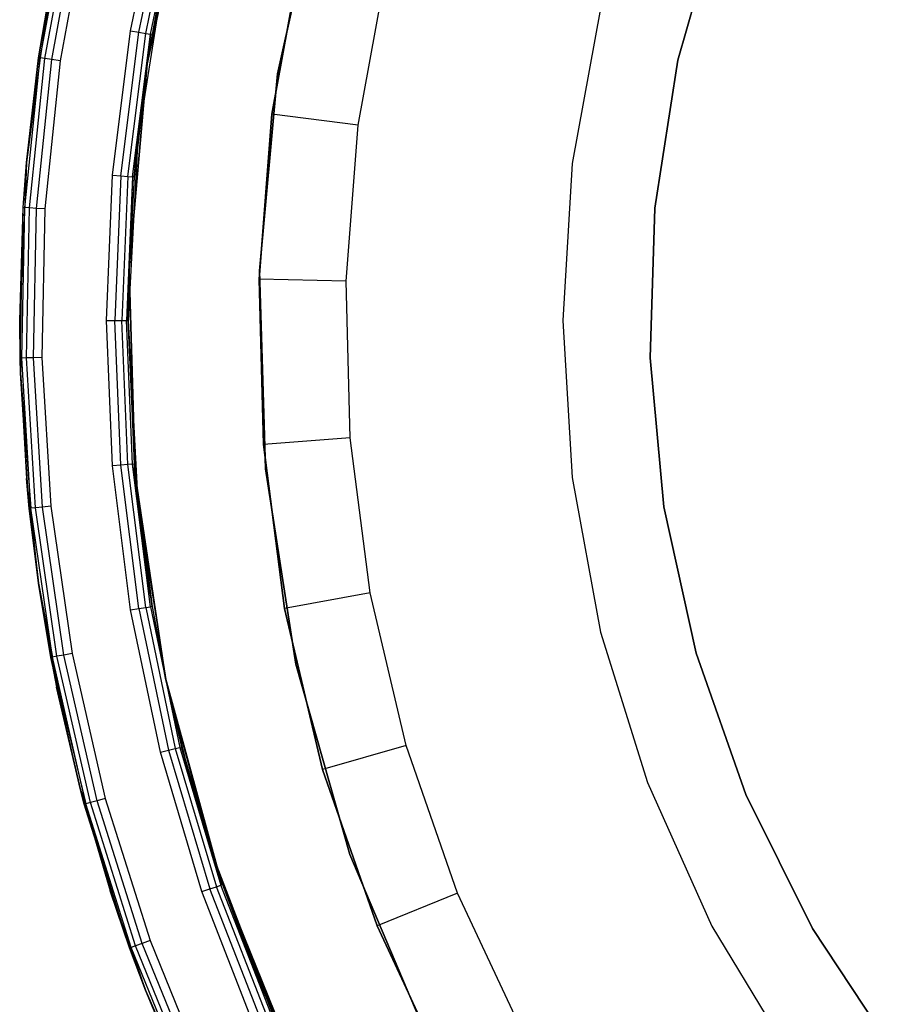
# Model space of a CAD drawing. Extents: x 8.05 to 16.55, y -4.25 to 4.25.
# Tile 5 of 15: x 8.05 to 10.07, y -1.57 to 0.69. Entities that reach past the tile are written whole.
import ezdxf

# ---------------------------------------------------------------- set-up
doc = ezdxf.new("R2010")
doc.units = 0
doc.header["$LTSCALE"] = 2.54
doc.layers.get('0').update_dxf_attribs({"color": 13, "linetype": 'CONTINUOUS'})

# ---------------------------------------------------------------- blocks, each defined once
blk = doc.blocks.new('Z_O_ENIE_HVAR_246E463456_S')
at = {"color": 0}
for p, q in [((-3.9562, 0.5906, -6), (-3.8585, 1.0543, -6)), ((-3.8585, 1.0543, -6.1), (-3.9562, 0.5906, -6.1)), ((-3.9562, 0.5906, -6.7657), (-3.8585, 1.0543, -6.1)), ((-3.9562, 0.5906, -6.7657), (-3.8585, 1.0543, -6.1)), ((-3.9562, 0.5906, -6), (-3.8585, 1.0543, -6)), ((-3.8585, 1.0543, -6.1), (-3.9562, 0.5906, -6.1)), ((-3.6562, 0.5675, -6), (-3.5588, 1.0126, -6)), ((-3.5588, 1.0126, -6.1), (-3.6562, 0.5675, -6.1)), ((-3.5588, 1.0126, -6.1), (-3.6562, 0.5675, -6.1)), ((-3.6562, 0.5675, -6), (-3.5588, 1.0126, -6)), ((-3.9948, 0.6666, -2.4), (-3.9261, 0.9942, -2.4)), ((-3.9948, 0.6666, -2.4), (-3.9261, 0.9942, -2.4)), ((-3.9759, 0.6635, -2.4038), (-3.9075, 0.9895, -2.4038)), ((-3.9759, 0.6635, -2.4038), (-3.9075, 0.9895, -2.4038)), ((-3.9599, 0.6608, -2.4146), (-3.8918, 0.9855, -2.4146)), ((-3.9599, 0.6608, -2.4146), (-3.8918, 0.9855, -2.4146)), ((-3.9492, 0.659, -2.4309), (-3.8813, 0.9829, -2.4309)), ((-3.9492, 0.659, -2.4309), (-3.8813, 0.9829, -2.4309)), ((-3.8776, 0.9819, -2.45), (-3.9454, 0.6584, -2.45)), ((-3.8776, 0.9819, -2.45), (-3.9454, 0.6584, -2.45)), ((-4.203, 0.6043, -2.4309), (-4.1397, 0.9449, -2.4309)), ((-4.203, 0.6043, -2.4309), (-4.1397, 0.9449, -2.4309)), ((-4.1922, 0.6028, -2.4146), (-4.1292, 0.9425, -2.4146)), ((-4.1922, 0.6028, -2.4146), (-4.1292, 0.9425, -2.4146)), ((-4.1762, 0.6004, -2.4038), (-4.1134, 0.9388, -2.4038)), ((-4.1762, 0.6004, -2.4038), (-4.1134, 0.9388, -2.4038)), ((-4.0947, 0.9346, -2.4), (-4.1572, 0.5977, -2.4)), ((-4.0947, 0.9346, -2.4), (-4.1572, 0.5977, -2.4)), ((-2.7352, 0.599), (-2.6408, 0.9306)), ((-2.6408, 0.9306, -2.7), (-2.7352, 0.599, -2.7)), ((-2.7352, 0.599), (-2.6408, 0.9306)), ((-2.6408, 0.9306, -2.7), (-2.7352, 0.599, -2.7)), ((-4.2067, 0.6048, -2.45), (-4.1654, 0.844, -2.45)), ((-4.1654, 0.844, -6.6476), (-4.2067, 0.6048, -6.6242)), ((-4.1654, 0.844, -6.6476), (-4.2067, 0.6048, -6.6242)), ((-4.2067, 0.6048, -2.45), (-4.1654, 0.844, -2.45)), ((-4.1654, 0.844, -2.45), (-4.203, 0.6043, -2.4309)), ((-4.1654, 0.844, -2.45), (-4.203, 0.6043, -2.4309)), ((-3.6011, 0.8498, -5.7991), (-3.6694, 0.4751, -5.7991)), ((-3.6694, 0.4751, -4.1991), (-3.6011, 0.8498, -4.1991)), ((-3.6694, 0.4751, -4.1991), (-3.6011, 0.8498, -4.1991)), ((-3.6011, 0.8498, -5.7991), (-3.6694, 0.4751, -5.7991)), ((-3.9126, 0.8316, -2.4), (-3.9781, 0.4181, -2.4)), ((-3.9126, 0.8316, -2.7), (-3.9781, 0.4181, -2.7)), ((-3.9126, 0.8316, -2.4), (-3.9781, 0.4181, -2.4)), ((-3.9126, 0.8316, -2.7), (-3.9781, 0.4181, -2.7)), ((-3.9562, 0.5906, -6.7657), (-3.9142, 0.8239, -6.7894)), ((-3.9562, 0.5906, -6.7657), (-3.9142, 0.8239, -6.7894)), ((-3.471, 0.4494, -5.9991), (-3.4064, 0.8039, -5.9991)), ((-3.471, 0.4494, -5.9991), (-3.4064, 0.8039, -5.9991)), ((-2.9128, 0.7179), (-2.9781, 0.3616)), ((-2.9128, 0.7179, -2.4), (-2.9781, 0.3616, -2.4)), ((-2.9128, 0.7179), (-2.9781, 0.3616)), ((-2.9128, 0.7179, -2.4), (-2.9781, 0.3616, -2.4)), ((-4.0362, 0.3344, -2.4), (-3.9948, 0.6666, -2.4)), ((-4.0362, 0.3344, -2.4), (-3.9948, 0.6666, -2.4)), ((-4.0171, 0.3329, -2.4038), (-3.9759, 0.6635, -2.4038)), ((-4.0171, 0.3329, -2.4038), (-3.9759, 0.6635, -2.4038)), ((-4.0009, 0.3315, -2.4146), (-3.9599, 0.6608, -2.4146)), ((-4.0009, 0.3315, -2.4146), (-3.9599, 0.6608, -2.4146)), ((-3.9948, 0.6666, -2.4), (-3.9759, 0.6635, -2.4038)), ((-3.9948, 0.6666, -2.4), (-3.9759, 0.6635, -2.4038)), ((-3.9901, 0.3306, -2.4309), (-3.9492, 0.659, -2.4309)), ((-3.9901, 0.3306, -2.4309), (-3.9492, 0.659, -2.4309)), ((-3.9759, 0.6635, -2.4038), (-3.9599, 0.6608, -2.4146)), ((-3.9759, 0.6635, -2.4038), (-3.9599, 0.6608, -2.4146)), ((-3.9599, 0.6608, -2.4146), (-3.9492, 0.659, -2.4309)), ((-3.9599, 0.6608, -2.4146), (-3.9492, 0.659, -2.4309)), ((-3.9492, 0.659, -2.4309), (-3.9562, 0.5906, -2.45)), ((-3.9492, 0.659, -2.4309), (-3.9562, 0.5906, -2.45)), ((-3.9454, 0.6584, -2.45), (-3.9562, 0.5906, -6)), ((-3.9454, 0.6584, -2.45), (-3.9562, 0.5906, -2.45)), ((-3.9454, 0.6584, -2.45), (-3.9562, 0.5906, -6)), ((-3.9454, 0.6584, -2.45), (-3.9562, 0.5906, -2.45)), ((-3.9454, 0.6584, -2.45), (-3.9492, 0.659, -2.4309)), ((-3.9454, 0.6584, -2.45), (-3.9492, 0.659, -2.4309)), ((-4.2382, 0.2597, -2.4309), (-4.203, 0.6043, -2.4309)), ((-4.2382, 0.2597, -2.4309), (-4.203, 0.6043, -2.4309)), ((-4.2344, 0.3637, -2.45), (-4.2067, 0.6048, -2.45)), ((-4.2067, 0.6048, -6.6242), (-4.2344, 0.3637, -6.6086)), ((-4.2067, 0.6048, -6.6242), (-4.2344, 0.3637, -6.6086)), ((-4.2344, 0.3637, -2.45), (-4.2067, 0.6048, -2.45)), ((-4.203, 0.6043, -2.4309), (-4.2344, 0.3637, -2.45)), ((-4.203, 0.6043, -2.4309), (-4.2344, 0.3637, -2.45)), ((-4.2274, 0.259, -2.4146), (-4.1922, 0.6028, -2.4146)), ((-4.2274, 0.259, -2.4146), (-4.1922, 0.6028, -2.4146)), ((-4.2112, 0.258, -2.4038), (-4.1762, 0.6004, -2.4038)), ((-4.2112, 0.258, -2.4038), (-4.1762, 0.6004, -2.4038)), ((-4.2067, 0.6048, -2.45), (-4.2067, 0.6048, -6.6242)), ((-4.2067, 0.6048, -2.45), (-4.2067, 0.6048, -6.6242)), ((-4.2067, 0.6048, -2.45), (-4.203, 0.6043, -2.4309)), ((-4.2067, 0.6048, -2.45), (-4.203, 0.6043, -2.4309)), ((-4.1922, 0.6028, -2.4146), (-4.203, 0.6043, -2.4309)), ((-4.1922, 0.6028, -2.4146), (-4.203, 0.6043, -2.4309)), ((-4.1762, 0.6004, -2.4038), (-4.1922, 0.6028, -2.4146)), ((-4.1762, 0.6004, -2.4038), (-4.1922, 0.6028, -2.4146)), ((-4.1572, 0.5977, -2.4), (-4.1921, 0.2569, -2.4)), ((-4.1572, 0.5977, -2.4), (-4.1921, 0.2569, -2.4)), ((-4.1572, 0.5977, -2.4), (-4.1762, 0.6004, -2.4038)), ((-4.1572, 0.5977, -2.4), (-4.1762, 0.6004, -2.4038)), ((-3.9982, 0.1185, -6), (-3.9562, 0.5906, -6)), ((-3.9982, 0.1185, -6.7419), (-3.9562, 0.5906, -6.1)), ((-3.9562, 0.5906, -6.1), (-3.9982, 0.1185, -6.1)), ((-3.9982, 0.1185, -6.7419), (-3.9562, 0.5906, -6.1)), ((-3.9982, 0.1185, -6), (-3.9562, 0.5906, -6)), ((-3.9562, 0.5906, -6.1), (-3.9982, 0.1185, -6.1)), ((-3.9901, 0.3306, -2.4309), (-3.9562, 0.5906, -2.45)), ((-3.9901, 0.3306, -2.4309), (-3.9562, 0.5906, -2.45)), ((-3.9562, 0.5906, -2.45), (-3.9863, 0.3303, -2.45)), ((-3.9863, 0.3303, -2.45), (-3.9562, 0.5906, -6)), ((-3.9863, 0.3303, -2.45), (-3.9562, 0.5906, -6)), ((-3.9562, 0.5906, -2.45), (-3.9863, 0.3303, -2.45)), ((-3.9842, 0.3552, -6.7499), (-3.9562, 0.5906, -6.1)), ((-3.9842, 0.3552, -6.7499), (-3.9562, 0.5906, -6.1)), ((-3.9842, 0.3552, -6.7499), (-3.9562, 0.5906, -6.7657)), ((-3.9842, 0.3552, -6.7499), (-3.9562, 0.5906, -6.7657)), ((-3.9562, 0.5906, -2.45), (-3.9562, 0.5906, -6)), ((-3.9562, 0.5906, -2.45), (-3.9562, 0.5906, -6)), ((-3.9562, 0.5906, -6.1), (-3.9562, 0.5906, -6.7657)), ((-3.9562, 0.5906, -6.1), (-3.9562, 0.5906, -6.7657)), ((-2.7881, 0.2584), (-2.7352, 0.599)), ((-2.7352, 0.599, -2.7), (-2.7881, 0.2584, -2.7)), ((-2.7881, 0.2584), (-2.7352, 0.599)), ((-2.7352, 0.599, -2.7), (-2.7881, 0.2584, -2.7)), ((-2.7352, 0.599), (-2.7352, 0.599, -2.7)), ((-2.7352, 0.599), (-2.7352, 0.599, -2.7)), ((-3.6982, 0.1139, -6), (-3.6562, 0.5675, -6)), ((-3.6562, 0.5675, -6.1), (-3.6982, 0.1139, -6.1)), ((-3.6562, 0.5675, -6.1), (-3.6982, 0.1139, -6.1)), ((-3.6982, 0.1139, -6), (-3.6562, 0.5675, -6)), ((-3.6562, 0.5675, -6.1), (-3.6562, 0.5675, -6)), ((-3.6562, 0.5675, -6.1), (-3.6562, 0.5675, -6)), ((-3.6694, 0.4751, -5.7991), (-3.6988, 0.0953, -5.7991)), ((-3.6988, 0.0953, -4.1991), (-3.6694, 0.4751, -4.1991)), ((-3.6988, 0.0953, -4.1991), (-3.6694, 0.4751, -4.1991)), ((-3.6694, 0.4751, -5.7991), (-3.6988, 0.0953, -5.7991)), ((-3.6694, 0.4751, -5.7991), (-3.6694, 0.4751, -4.1991)), ((-3.6694, 0.4751, -5.7991), (-3.6694, 0.4751, -4.1991)), ((-3.471, 0.4494, -5.9991), (-3.6694, 0.4751, -5.7991)), ((-3.471, 0.4494, -5.9991), (-3.6694, 0.4751, -5.7991)), ((-3.4988, 0.0901, -5.9991), (-3.471, 0.4494, -5.9991)), ((-3.4988, 0.0901, -5.9991), (-3.471, 0.4494, -5.9991)), ((-3.9781, 0.4181, -2.4), (-4, 0, -2.4)), ((-3.9781, 0.4181, -2.7), (-4, 0, -2.7)), ((-3.9781, 0.4181, -2.4), (-4, 0, -2.4)), ((-3.9781, 0.4181, -2.7), (-4, 0, -2.7)), ((-3.9781, 0.4181, -2.7), (-3.9781, 0.4181, -2.4)), ((-3.9781, 0.4181, -2.7), (-3.9781, 0.4181, -2.4)), ((-4.2344, 0.3637, -6.6086), (-4.25, 0, -6.5998)), ((-4.2344, 0.3637, -6.6086), (-4.25, 0, -6.5998)), ((-4.242, 0.2599, -2.45), (-4.2344, 0.3637, -6.6086)), ((-4.242, 0.2599, -2.45), (-4.2344, 0.3637, -2.45)), ((-4.242, 0.2599, -2.45), (-4.2344, 0.3637, -6.6086)), ((-4.242, 0.2599, -2.45), (-4.2344, 0.3637, -2.45)), ((-4.2344, 0.3637, -2.45), (-4.2382, 0.2597, -2.4309)), ((-4.2344, 0.3637, -2.45), (-4.2382, 0.2597, -2.4309)), ((-4.2344, 0.3637, -2.45), (-4.2344, 0.3637, -6.6086)), ((-4.2344, 0.3637, -2.45), (-4.2344, 0.3637, -6.6086)), ((-3.9982, 0.1185, -6.7419), (-3.9842, 0.3552, -6.7499)), ((-3.9982, 0.1185, -6.7419), (-3.9842, 0.3552, -6.7499)), ((-2.9781, 0.3616), (-3, 0)), ((-2.9781, 0.3616, -2.4), (-3, 0, -2.4)), ((-2.9781, 0.3616), (-3, 0)), ((-2.9781, 0.3616, -2.4), (-3, 0, -2.4)), ((-2.9781, 0.3616, -2.4), (-2.9781, 0.3616)), ((-2.9781, 0.3616, -2.4), (-2.9781, 0.3616)), ((-4.05, 0, -2.4), (-4.0362, 0.3344, -2.4)), ((-4.05, 0, -2.4), (-4.0362, 0.3344, -2.4)), ((-4.0362, 0.3344, -2.4), (-4.0171, 0.3329, -2.4038)), ((-4.0362, 0.3344, -2.4), (-4.0171, 0.3329, -2.4038)), ((-4.0171, 0.3329, -2.4038), (-4.0309, 0, -2.4038)), ((-4.0171, 0.3329, -2.4038), (-4.0309, 0, -2.4038)), ((-4.0171, 0.3329, -2.4038), (-4.0009, 0.3315, -2.4146)), ((-4.0171, 0.3329, -2.4038), (-4.0009, 0.3315, -2.4146)), ((-4.0009, 0.3315, -2.4146), (-4.0146, 0, -2.4146)), ((-4.0009, 0.3315, -2.4146), (-4.0146, 0, -2.4146)), ((-3.9901, 0.3306, -2.4309), (-4.0038, 0, -2.4309)), ((-3.9901, 0.3306, -2.4309), (-4.0038, 0, -2.4309)), ((-4.0009, 0.3315, -2.4146), (-3.9901, 0.3306, -2.4309)), ((-4.0009, 0.3315, -2.4146), (-3.9901, 0.3306, -2.4309)), ((-3.9901, 0.3306, -2.4309), (-3.9982, 0.1185, -2.45)), ((-3.9901, 0.3306, -2.4309), (-3.9982, 0.1185, -2.45)), ((-3.9863, 0.3303, -2.45), (-3.9982, 0.1185, -6)), ((-3.9863, 0.3303, -2.45), (-3.9982, 0.1185, -6)), ((-3.9863, 0.3303, -2.45), (-3.9982, 0.1185, -2.45)), ((-3.9863, 0.3303, -2.45), (-3.9982, 0.1185, -2.45)), ((-3.9863, 0.3303, -2.45), (-3.9901, 0.3306, -2.4309)), ((-3.9863, 0.3303, -2.45), (-3.9901, 0.3306, -2.4309)), ((-4.25, 0, -6.5998), (-4.242, 0.2599, -2.45)), ((-4.25, 0, -6.5998), (-4.242, 0.2599, -2.45)), ((-4.2491, -0.0867, -2.45), (-4.242, 0.2599, -2.45)), ((-4.2491, -0.0867, -2.45), (-4.242, 0.2599, -2.45)), ((-4.2453, -0.0866, -2.4309), (-4.2382, 0.2597, -2.4309)), ((-4.2453, -0.0866, -2.4309), (-4.2382, 0.2597, -2.4309)), ((-4.242, 0.2599, -2.45), (-4.2382, 0.2597, -2.4309)), ((-4.242, 0.2599, -2.45), (-4.2382, 0.2597, -2.4309)), ((-4.2274, 0.259, -2.4146), (-4.2382, 0.2597, -2.4309)), ((-4.2274, 0.259, -2.4146), (-4.2382, 0.2597, -2.4309)), ((-4.2345, -0.0864, -2.4146), (-4.2274, 0.259, -2.4146)), ((-4.2345, -0.0864, -2.4146), (-4.2274, 0.259, -2.4146)), ((-4.2112, 0.258, -2.4038), (-4.2274, 0.259, -2.4146)), ((-4.2112, 0.258, -2.4038), (-4.2274, 0.259, -2.4146)), ((-4.2183, -0.0861, -2.4038), (-4.2112, 0.258, -2.4038)), ((-4.2183, -0.0861, -2.4038), (-4.2112, 0.258, -2.4038)), ((-4.1921, 0.2569, -2.4), (-4.2112, 0.258, -2.4038)), ((-4.1921, 0.2569, -2.4), (-4.2112, 0.258, -2.4038)), ((-4.1921, 0.2569, -2.4), (-4.1991, -0.0857, -2.4)), ((-4.1921, 0.2569, -2.4), (-4.1991, -0.0857, -2.4)), ((-2.7987, -0.0862), (-2.7881, 0.2584)), ((-2.7881, 0.2584, -2.7), (-2.7987, -0.0862, -2.7)), ((-2.7987, -0.0862), (-2.7881, 0.2584)), ((-2.7881, 0.2584, -2.7), (-2.7987, -0.0862, -2.7)), ((-2.7881, 0.2584), (-2.7881, 0.2584, -2.7)), ((-2.7881, 0.2584), (-2.7881, 0.2584, -2.7)), ((-3.9982, 0.1185, -2.45), (-4.0038, 0, -2.4309)), ((-3.9982, 0.1185, -2.45), (-4.0038, 0, -2.4309)), ((-3.9982, 0.1185, -6), (-4, 0, -2.45)), ((-3.9982, 0.1185, -6), (-4, 0, -2.45)), ((-3.9982, 0.1185, -2.45), (-4, 0, -2.45)), ((-4, 0, -6.741), (-3.9982, 0.1185, -6.1)), ((-4, 0, -6.741), (-3.9982, 0.1185, -6.1)), ((-4, 0, -6.741), (-3.9982, 0.1185, -6.7419)), ((-4, 0, -6.741), (-3.9982, 0.1185, -6.7419)), ((-3.9982, 0.1185, -2.45), (-4, 0, -2.45)), ((-3.9842, -0.3552, -6), (-3.9982, 0.1185, -6)), ((-3.9982, 0.1185, -6), (-3.9982, 0.1185, -2.45)), ((-3.9982, 0.1185, -6), (-3.9982, 0.1185, -2.45)), ((-3.9982, 0.1185, -6.1), (-3.9842, -0.3552, -6.1)), ((-3.9842, -0.3552, -6.7499), (-3.9982, 0.1185, -6.1)), ((-3.9842, -0.3552, -6.7499), (-3.9982, 0.1185, -6.1)), ((-3.9982, 0.1185, -6.7419), (-3.9982, 0.1185, -6.1)), ((-3.9982, 0.1185, -6.7419), (-3.9982, 0.1185, -6.1)), ((-3.9842, -0.3552, -6), (-3.9982, 0.1185, -6)), ((-3.9982, 0.1185, -6.1), (-3.9842, -0.3552, -6.1)), ((-3.6842, -0.3414, -6), (-3.6982, 0.1139, -6)), ((-3.6982, 0.1139, -6.1), (-3.6842, -0.3414, -6.1)), ((-3.6982, 0.1139, -6.1), (-3.6842, -0.3414, -6.1)), ((-3.6982, 0.1139, -6.1), (-3.6982, 0.1139, -6)), ((-3.6842, -0.3414, -6), (-3.6982, 0.1139, -6)), ((-3.6982, 0.1139, -6.1), (-3.6982, 0.1139, -6)), ((-3.6988, 0.0953, -5.7991), (-3.6988, 0.0953, -4.1991)), ((-3.6988, 0.0953, -5.7991), (-3.689, -0.2855, -5.7991)), ((-3.689, -0.2855, -4.1991), (-3.6988, 0.0953, -4.1991)), ((-3.6988, 0.0953, -5.7991), (-3.6988, 0.0953, -4.1991)), ((-3.689, -0.2855, -4.1991), (-3.6988, 0.0953, -4.1991)), ((-3.4988, 0.0901, -5.9991), (-3.6988, 0.0953, -5.7991)), ((-3.6988, 0.0953, -5.7991), (-3.689, -0.2855, -5.7991)), ((-3.4988, 0.0901, -5.9991), (-3.6988, 0.0953, -5.7991)), ((-3.4896, -0.2701, -5.9991), (-3.4988, 0.0901, -5.9991)), ((-3.4896, -0.2701, -5.9991), (-3.4988, 0.0901, -5.9991)), ((-4.2483, -0.1214, -2.45), (-4.25, 0, -6.5998)), ((-4.25, 0, -6.5998), (-4.2483, -0.1214, -6.6008)), ((-4.2483, -0.1214, -2.45), (-4.25, 0, -6.5998)), ((-4.2491, -0.0867, -2.45), (-4.25, 0, -6.5998)), ((-4.2491, -0.0867, -2.45), (-4.25, 0, -6.5998)), ((-4.25, 0, -6.5998), (-4.2483, -0.1214, -6.6008)), ((-4.05, 0, -2.4), (-4.0309, 0, -2.4038)), ((-4.05, 0, -2.4), (-4.0309, 0, -2.4038)), ((-4.0309, 0, -2.4038), (-4.0146, 0, -2.4146)), ((-4.0171, -0.3329, -2.4038), (-4.0309, 0, -2.4038)), ((-4.0171, -0.3329, -2.4038), (-4.0309, 0, -2.4038)), ((-4.0309, 0, -2.4038), (-4.0146, 0, -2.4146)), ((-4.0146, 0, -2.4146), (-4.0038, 0, -2.4309)), ((-4.0009, -0.3315, -2.4146), (-4.0146, 0, -2.4146)), ((-4.0009, -0.3315, -2.4146), (-4.0146, 0, -2.4146)), ((-4.0146, 0, -2.4146), (-4.0038, 0, -2.4309)), ((-4.0038, 0, -2.4309), (-4, 0, -2.45)), ((-3.9901, -0.3306, -2.4309), (-4.0038, 0, -2.4309)), ((-3.9901, -0.3306, -2.4309), (-4.0038, 0, -2.4309)), ((-4.0038, 0, -2.4309), (-4, 0, -2.45)), ((-3.9842, -0.3552, -6.7499), (-4, 0, -6.741)), ((-3.9842, -0.3552, -6.7499), (-4, 0, -6.741)), ((-4, 0, -2.4), (-3.9781, -0.4181, -2.4)), ((-4, 0, -2.7), (-4, 0, -2.4)), ((-4, 0, -2.7), (-3.9781, -0.4181, -2.7)), ((-4, 0, -2.4), (-3.9781, -0.4181, -2.4)), ((-4, 0, -2.7), (-4, 0, -2.4)), ((-4, 0, -2.7), (-3.9781, -0.4181, -2.7)), ((-3, 0), (-2.9781, -0.3616)), ((-3, 0, -2.4), (-3, 0)), ((-3, 0, -2.4), (-2.9781, -0.3616, -2.4)), ((-3, 0), (-2.9781, -0.3616)), ((-3, 0, -2.4), (-3, 0)), ((-3, 0, -2.4), (-2.9781, -0.3616, -2.4)), ((-4.0362, -0.3344, -2.4), (-4.05, 0, -2.4)), ((-4.0362, -0.3344, -2.4), (-4.05, 0, -2.4)), ((-3.9842, -0.3552, -6), (-4, 0, -2.45)), ((-4, 0, -2.45), (-3.9863, -0.3303, -2.45)), ((-3.9842, -0.3552, -6), (-4, 0, -2.45)), ((-4, 0, -2.45), (-3.9863, -0.3303, -2.45)), ((-4.2491, -0.0867, -2.45), (-4.2453, -0.0866, -2.4309)), ((-4.2491, -0.0867, -2.45), (-4.2453, -0.0866, -2.4309)), ((-4.2483, -0.1214, -2.45), (-4.2491, -0.0867, -2.45)), ((-4.2483, -0.1214, -2.45), (-4.2491, -0.0867, -2.45)), ((-4.2483, -0.1214, -2.45), (-4.2453, -0.0866, -2.4309)), ((-4.2483, -0.1214, -2.45), (-4.2453, -0.0866, -2.4309)), ((-4.2345, -0.0864, -2.4146), (-4.2453, -0.0866, -2.4309)), ((-4.2345, -0.0864, -2.4146), (-4.2453, -0.0866, -2.4309)), ((-4.2241, -0.4324, -2.4309), (-4.2453, -0.0866, -2.4309)), ((-4.2241, -0.4324, -2.4309), (-4.2453, -0.0866, -2.4309)), ((-4.2183, -0.0861, -2.4038), (-4.2345, -0.0864, -2.4146)), ((-4.2183, -0.0861, -2.4038), (-4.2345, -0.0864, -2.4146)), ((-4.2133, -0.4313, -2.4146), (-4.2345, -0.0864, -2.4146)), ((-4.2133, -0.4313, -2.4146), (-4.2345, -0.0864, -2.4146)), ((-4.1991, -0.0857, -2.4), (-4.2183, -0.0861, -2.4038)), ((-4.1991, -0.0857, -2.4), (-4.2183, -0.0861, -2.4038)), ((-4.1972, -0.4296, -2.4038), (-4.2183, -0.0861, -2.4038)), ((-4.1972, -0.4296, -2.4038), (-4.2183, -0.0861, -2.4038)), ((-4.1991, -0.0857, -2.4), (-4.1782, -0.4277, -2.4)), ((-4.1991, -0.0857, -2.4), (-4.1782, -0.4277, -2.4)), ((-2.7669, -0.4295), (-2.7987, -0.0862)), ((-2.7987, -0.0862, -2.7), (-2.7669, -0.4295, -2.7)), ((-2.7987, -0.0862), (-2.7987, -0.0862, -2.7)), ((-2.7987, -0.0862), (-2.7987, -0.0862, -2.7)), ((-2.7669, -0.4295), (-2.7987, -0.0862)), ((-2.7987, -0.0862, -2.7), (-2.7669, -0.4295, -2.7)), ((-4.2279, -0.4327, -2.45), (-4.2483, -0.1214, -6.6008)), ((-4.2483, -0.1214, -6.6008), (-4.2344, -0.3637, -6.6086)), ((-4.2279, -0.4327, -2.45), (-4.2483, -0.1214, -6.6008)), ((-4.2279, -0.4327, -2.45), (-4.2483, -0.1214, -2.45)), ((-4.2483, -0.1214, -2.45), (-4.2483, -0.1214, -6.6008)), ((-4.2483, -0.1214, -2.45), (-4.2483, -0.1214, -6.6008)), ((-4.2483, -0.1214, -6.6008), (-4.2344, -0.3637, -6.6086)), ((-4.2483, -0.1214, -2.45), (-4.2241, -0.4324, -2.4309)), ((-4.2279, -0.4327, -2.45), (-4.2483, -0.1214, -2.45)), ((-4.2483, -0.1214, -2.45), (-4.2241, -0.4324, -2.4309)), ((-3.4896, -0.2701, -5.9991), (-3.689, -0.2855, -5.7991)), ((-3.4896, -0.2701, -5.9991), (-3.689, -0.2855, -5.7991)), ((-3.4433, -0.6275, -5.9991), (-3.4896, -0.2701, -5.9991)), ((-3.4433, -0.6275, -5.9991), (-3.4896, -0.2701, -5.9991)), ((-3.689, -0.2855, -5.7991), (-3.689, -0.2855, -4.1991)), ((-3.689, -0.2855, -5.7991), (-3.6401, -0.6633, -5.7991)), ((-3.6401, -0.6633, -4.1991), (-3.689, -0.2855, -4.1991)), ((-3.689, -0.2855, -5.7991), (-3.689, -0.2855, -4.1991)), ((-3.6401, -0.6633, -4.1991), (-3.689, -0.2855, -4.1991)), ((-3.689, -0.2855, -5.7991), (-3.6401, -0.6633, -5.7991)), ((-4.0171, -0.3329, -2.4038), (-4.0362, -0.3344, -2.4)), ((-4.0171, -0.3329, -2.4038), (-4.0362, -0.3344, -2.4)), ((-3.9948, -0.6666, -2.4), (-4.0362, -0.3344, -2.4)), ((-3.9948, -0.6666, -2.4), (-4.0362, -0.3344, -2.4)), ((-4.0009, -0.3315, -2.4146), (-4.0171, -0.3329, -2.4038)), ((-4.0009, -0.3315, -2.4146), (-4.0171, -0.3329, -2.4038)), ((-3.9759, -0.6635, -2.4038), (-4.0171, -0.3329, -2.4038)), ((-3.9759, -0.6635, -2.4038), (-4.0171, -0.3329, -2.4038)), ((-3.9901, -0.3306, -2.4309), (-4.0009, -0.3315, -2.4146)), ((-3.9901, -0.3306, -2.4309), (-4.0009, -0.3315, -2.4146)), ((-3.9599, -0.6608, -2.4146), (-4.0009, -0.3315, -2.4146)), ((-3.9599, -0.6608, -2.4146), (-4.0009, -0.3315, -2.4146)), ((-3.9901, -0.3306, -2.4309), (-3.9863, -0.3303, -2.45)), ((-3.9901, -0.3306, -2.4309), (-3.9863, -0.3303, -2.45)), ((-3.9492, -0.659, -2.4309), (-3.9901, -0.3306, -2.4309)), ((-3.9454, -0.6584, -2.45), (-3.9901, -0.3306, -2.4309)), ((-3.9492, -0.659, -2.4309), (-3.9901, -0.3306, -2.4309)), ((-3.9454, -0.6584, -2.45), (-3.9901, -0.3306, -2.4309)), ((-3.9842, -0.3552, -2.45), (-3.9901, -0.3306, -2.4309)), ((-3.9842, -0.3552, -2.45), (-3.9901, -0.3306, -2.4309)), ((-3.9863, -0.3303, -2.45), (-3.9842, -0.3552, -6)), ((-3.9863, -0.3303, -2.45), (-3.9842, -0.3552, -2.45)), ((-3.9863, -0.3303, -2.45), (-3.9842, -0.3552, -6)), ((-3.9863, -0.3303, -2.45), (-3.9842, -0.3552, -2.45)), ((-3.9842, -0.3552, -2.45), (-3.9842, -0.3552, -6)), ((-3.9842, -0.3552, -2.45), (-3.9842, -0.3552, -6)), ((-3.9842, -0.3552, -2.45), (-3.9454, -0.6584, -2.45)), ((-3.9454, -0.6584, -2.45), (-3.9842, -0.3552, -6)), ((-3.9454, -0.6584, -2.45), (-3.9842, -0.3552, -6)), ((-3.9142, -0.8239, -6), (-3.9842, -0.3552, -6)), ((-3.9842, -0.3552, -6.1), (-3.9842, -0.3552, -6.7499)), ((-3.9842, -0.3552, -6.1), (-3.9842, -0.3552, -6.7499)), ((-3.9842, -0.3552, -6.1), (-3.9562, -0.5906, -6.7657)), ((-3.9562, -0.5906, -6.7657), (-3.9842, -0.3552, -6.7499)), ((-3.9842, -0.3552, -6.1), (-3.9562, -0.5906, -6.7657)), ((-3.9842, -0.3552, -6.1), (-3.9142, -0.8239, -6.1)), ((-3.9562, -0.5906, -6.7657), (-3.9842, -0.3552, -6.7499)), ((-3.9142, -0.8239, -6), (-3.9842, -0.3552, -6)), ((-3.9842, -0.3552, -6.1), (-3.9142, -0.8239, -6.1)), ((-3.9842, -0.3552, -2.45), (-3.9454, -0.6584, -2.45)), ((-3.6143, -0.7916, -6), (-3.6842, -0.3414, -6)), ((-3.6842, -0.3414, -6.1), (-3.6143, -0.7916, -6.1)), ((-3.6842, -0.3414, -6.1), (-3.6143, -0.7916, -6.1)), ((-3.6842, -0.3414, -6.1), (-3.6842, -0.3414, -6)), ((-3.6143, -0.7916, -6), (-3.6842, -0.3414, -6)), ((-3.6842, -0.3414, -6.1), (-3.6842, -0.3414, -6)), ((-2.9781, -0.3616), (-2.9128, -0.7179)), ((-2.9781, -0.3616, -2.4), (-2.9781, -0.3616)), ((-2.9781, -0.3616, -2.4), (-2.9128, -0.7179, -2.4)), ((-2.9781, -0.3616), (-2.9128, -0.7179)), ((-2.9781, -0.3616, -2.4), (-2.9781, -0.3616)), ((-2.9781, -0.3616, -2.4), (-2.9128, -0.7179, -2.4)), ((-4.2067, -0.6048, -2.45), (-4.2344, -0.3637, -6.6086)), ((-4.2344, -0.3637, -6.6086), (-4.2067, -0.6048, -6.6242)), ((-4.2067, -0.6048, -2.45), (-4.2344, -0.3637, -6.6086)), ((-4.2279, -0.4327, -2.45), (-4.2344, -0.3637, -6.6086)), ((-4.2279, -0.4327, -2.45), (-4.2344, -0.3637, -6.6086)), ((-4.2344, -0.3637, -6.6086), (-4.2067, -0.6048, -6.6242)), ((-4.1972, -0.4296, -2.4038), (-4.2133, -0.4313, -2.4146)), ((-4.1972, -0.4296, -2.4038), (-4.2133, -0.4313, -2.4146)), ((-4.1782, -0.4277, -2.4), (-4.1972, -0.4296, -2.4038)), ((-4.1782, -0.4277, -2.4), (-4.1972, -0.4296, -2.4038)), ((-4.1482, -0.7703, -2.4038), (-4.1972, -0.4296, -2.4038)), ((-4.1482, -0.7703, -2.4038), (-4.1972, -0.4296, -2.4038)), ((-4.1782, -0.4277, -2.4), (-4.1294, -0.7668, -2.4)), ((-4.1782, -0.4277, -2.4), (-4.1294, -0.7668, -2.4)), ((-3.9781, -0.4181, -2.4), (-3.9126, -0.8316, -2.4)), ((-3.9781, -0.4181, -2.7), (-3.9781, -0.4181, -2.4)), ((-3.9781, -0.4181, -2.7), (-3.9126, -0.8316, -2.7)), ((-3.9781, -0.4181, -2.4), (-3.9126, -0.8316, -2.4)), ((-3.9781, -0.4181, -2.7), (-3.9781, -0.4181, -2.4)), ((-3.9781, -0.4181, -2.7), (-3.9126, -0.8316, -2.7)), ((-2.6931, -0.7663), (-2.7669, -0.4295)), ((-2.7669, -0.4295, -2.7), (-2.6931, -0.7663, -2.7)), ((-2.7669, -0.4295), (-2.7669, -0.4295, -2.7)), ((-2.7669, -0.4295), (-2.7669, -0.4295, -2.7)), ((-2.6931, -0.7663), (-2.7669, -0.4295)), ((-2.7669, -0.4295, -2.7), (-2.6931, -0.7663, -2.7)), ((-4.2279, -0.4327, -2.45), (-4.2241, -0.4324, -2.4309)), ((-4.2279, -0.4327, -2.45), (-4.2241, -0.4324, -2.4309)), ((-4.2067, -0.6048, -2.45), (-4.2279, -0.4327, -2.45)), ((-4.2067, -0.6048, -2.45), (-4.2279, -0.4327, -2.45)), ((-4.2133, -0.4313, -2.4146), (-4.2241, -0.4324, -2.4309)), ((-4.2133, -0.4313, -2.4146), (-4.2241, -0.4324, -2.4309)), ((-4.2067, -0.6048, -2.45), (-4.2241, -0.4324, -2.4309)), ((-4.2067, -0.6048, -2.45), (-4.2241, -0.4324, -2.4309)), ((-4.1748, -0.7752, -2.4309), (-4.2241, -0.4324, -2.4309)), ((-4.1748, -0.7752, -2.4309), (-4.2241, -0.4324, -2.4309)), ((-4.1642, -0.7732, -2.4146), (-4.2133, -0.4313, -2.4146)), ((-4.1642, -0.7732, -2.4146), (-4.2133, -0.4313, -2.4146)), ((-4.1786, -0.7759, -2.45), (-4.2067, -0.6048, -6.6242)), ((-4.2067, -0.6048, -6.6242), (-4.1654, -0.844, -6.6476)), ((-4.1786, -0.7759, -2.45), (-4.2067, -0.6048, -6.6242)), ((-4.1786, -0.7759, -2.45), (-4.2067, -0.6048, -2.45)), ((-4.2067, -0.6048, -2.45), (-4.2067, -0.6048, -6.6242)), ((-4.2067, -0.6048, -2.45), (-4.2067, -0.6048, -6.6242)), ((-4.2067, -0.6048, -6.6242), (-4.1654, -0.844, -6.6476)), ((-4.2067, -0.6048, -2.45), (-4.1748, -0.7752, -2.4309)), ((-4.2067, -0.6048, -2.45), (-4.1748, -0.7752, -2.4309)), ((-4.1786, -0.7759, -2.45), (-4.2067, -0.6048, -2.45)), ((-3.9142, -0.8239, -6.1), (-3.9562, -0.5906, -6.7657)), ((-3.9142, -0.8239, -6.1), (-3.9562, -0.5906, -6.7657)), ((-3.9142, -0.8239, -6.7894), (-3.9562, -0.5906, -6.7657)), ((-3.9142, -0.8239, -6.7894), (-3.9562, -0.5906, -6.7657)), ((-3.4433, -0.6275, -5.9991), (-3.6401, -0.6633, -5.7991)), ((-3.4433, -0.6275, -5.9991), (-3.6401, -0.6633, -5.7991)), ((-3.3605, -0.9782, -5.9991), (-3.4433, -0.6275, -5.9991)), ((-3.3605, -0.9782, -5.9991), (-3.4433, -0.6275, -5.9991)), ((-3.9948, -0.6666, -2.4), (-3.9759, -0.6635, -2.4038)), ((-3.9948, -0.6666, -2.4), (-3.9759, -0.6635, -2.4038)), ((-3.9261, -0.9942, -2.4), (-3.9948, -0.6666, -2.4)), ((-3.9261, -0.9942, -2.4), (-3.9948, -0.6666, -2.4)), ((-3.9759, -0.6635, -2.4038), (-3.9599, -0.6608, -2.4146)), ((-3.9759, -0.6635, -2.4038), (-3.9599, -0.6608, -2.4146)), ((-3.9759, -0.6635, -2.4038), (-3.9075, -0.9895, -2.4038)), ((-3.9759, -0.6635, -2.4038), (-3.9075, -0.9895, -2.4038)), ((-3.9599, -0.6608, -2.4146), (-3.9492, -0.659, -2.4309)), ((-3.9599, -0.6608, -2.4146), (-3.9492, -0.659, -2.4309)), ((-3.9599, -0.6608, -2.4146), (-3.8918, -0.9855, -2.4146)), ((-3.9599, -0.6608, -2.4146), (-3.8918, -0.9855, -2.4146)), ((-3.9454, -0.6584, -2.45), (-3.9492, -0.659, -2.4309)), ((-3.9454, -0.6584, -2.45), (-3.9492, -0.659, -2.4309)), ((-3.9492, -0.659, -2.4309), (-3.9142, -0.8239, -2.45)), ((-3.9492, -0.659, -2.4309), (-3.9142, -0.8239, -2.45)), ((-3.9492, -0.659, -2.4309), (-3.8813, -0.9829, -2.4309)), ((-3.9492, -0.659, -2.4309), (-3.8813, -0.9829, -2.4309)), ((-3.9454, -0.6584, -2.45), (-3.9142, -0.8239, -6)), ((-3.9454, -0.6584, -2.45), (-3.9142, -0.8239, -6)), ((-3.9454, -0.6584, -2.45), (-3.9142, -0.8239, -2.45)), ((-3.9454, -0.6584, -2.45), (-3.9142, -0.8239, -2.45)), ((-3.6401, -0.6633, -5.7991), (-3.6401, -0.6633, -4.1991)), ((-3.6401, -0.6633, -5.7991), (-3.5526, -1.0341, -5.7991)), ((-3.5526, -1.0341, -4.1991), (-3.6401, -0.6633, -4.1991)), ((-3.6401, -0.6633, -5.7991), (-3.6401, -0.6633, -4.1991)), ((-3.5526, -1.0341, -4.1991), (-3.6401, -0.6633, -4.1991)), ((-3.6401, -0.6633, -5.7991), (-3.5526, -1.0341, -5.7991)), ((-2.9128, -0.7179), (-2.805, -1.0638)), ((-2.9128, -0.7179, -2.4), (-2.9128, -0.7179)), ((-2.9128, -0.7179, -2.4), (-2.805, -1.0638, -2.4)), ((-2.9128, -0.7179), (-2.805, -1.0638)), ((-2.9128, -0.7179, -2.4), (-2.9128, -0.7179)), ((-2.9128, -0.7179, -2.4), (-2.805, -1.0638, -2.4)), ((-4.1482, -0.7703, -2.4038), (-4.1642, -0.7732, -2.4146)), ((-4.1482, -0.7703, -2.4038), (-4.1642, -0.7732, -2.4146)), ((-4.1294, -0.7668, -2.4), (-4.1482, -0.7703, -2.4038)), ((-4.1294, -0.7668, -2.4), (-4.1482, -0.7703, -2.4038)), ((-4.0716, -1.1058, -2.4038), (-4.1482, -0.7703, -2.4038)), ((-4.0716, -1.1058, -2.4038), (-4.1482, -0.7703, -2.4038)), ((-4.1294, -0.7668, -2.4), (-4.0532, -1.1008, -2.4)), ((-4.1294, -0.7668, -2.4), (-4.0532, -1.1008, -2.4)), ((-2.5785, -1.0914), (-2.6931, -0.7663)), ((-2.6931, -0.7663, -2.7), (-2.5785, -1.0914, -2.7)), ((-2.6931, -0.7663), (-2.6931, -0.7663, -2.7)), ((-2.6931, -0.7663), (-2.6931, -0.7663, -2.7)), ((-2.5785, -1.0914), (-2.6931, -0.7663)), ((-2.6931, -0.7663, -2.7), (-2.5785, -1.0914, -2.7)), ((-4.1786, -0.7759, -2.45), (-4.1748, -0.7752, -2.4309)), ((-4.1786, -0.7759, -2.45), (-4.1748, -0.7752, -2.4309)), ((-4.1104, -1.0804, -2.45), (-4.1786, -0.7759, -2.45)), ((-4.1786, -0.7759, -2.45), (-4.1654, -0.844, -6.6476)), ((-4.1786, -0.7759, -2.45), (-4.1654, -0.844, -6.6476)), ((-4.1786, -0.7759, -2.45), (-4.0977, -1.1129, -2.4309)), ((-4.1786, -0.7759, -2.45), (-4.0977, -1.1129, -2.4309)), ((-4.1104, -1.0804, -2.45), (-4.1786, -0.7759, -2.45)), ((-4.1642, -0.7732, -2.4146), (-4.1748, -0.7752, -2.4309)), ((-4.1642, -0.7732, -2.4146), (-4.1748, -0.7752, -2.4309)), ((-4.0977, -1.1129, -2.4309), (-4.1748, -0.7752, -2.4309)), ((-4.0977, -1.1129, -2.4309), (-4.1748, -0.7752, -2.4309)), ((-4.0873, -1.1101, -2.4146), (-4.1642, -0.7732, -2.4146)), ((-4.0873, -1.1101, -2.4146), (-4.1642, -0.7732, -2.4146)), ((-3.4897, -1.2297, -6), (-3.6143, -0.7916, -6)), ((-3.6143, -0.7916, -6.1), (-3.4897, -1.2297, -6.1)), ((-3.6143, -0.7916, -6.1), (-3.4897, -1.2297, -6.1)), ((-3.6143, -0.7916, -6.1), (-3.6143, -0.7916, -6)), ((-3.4897, -1.2297, -6), (-3.6143, -0.7916, -6)), ((-3.6143, -0.7916, -6.1), (-3.6143, -0.7916, -6)), ((-3.7893, -1.2811, -6), (-3.9142, -0.8239, -6)), ((-3.9142, -0.8239, -6), (-3.8776, -0.9819, -2.45)), ((-3.9142, -0.8239, -6), (-3.8776, -0.9819, -2.45)), ((-3.9142, -0.8239, -6), (-3.9142, -0.8239, -2.45)), ((-3.9142, -0.8239, -2.45), (-3.8776, -0.9819, -2.45)), ((-3.9142, -0.8239, -6), (-3.9142, -0.8239, -2.45)), ((-3.9142, -0.8239, -6.1), (-3.9142, -0.8239, -6.7894)), ((-3.9142, -0.8239, -6.1), (-3.9142, -0.8239, -6.7894)), ((-3.9142, -0.8239, -6.1), (-3.8585, -1.0543, -6.8208)), ((-3.8585, -1.0543, -6.8208), (-3.9142, -0.8239, -6.7894)), ((-3.9142, -0.8239, -6.1), (-3.8585, -1.0543, -6.8208)), ((-3.9142, -0.8239, -6.1), (-3.7893, -1.2811, -6.1)), ((-3.8585, -1.0543, -6.8208), (-3.9142, -0.8239, -6.7894)), ((-3.7893, -1.2811, -6), (-3.9142, -0.8239, -6)), ((-3.9142, -0.8239, -6.1), (-3.7893, -1.2811, -6.1)), ((-3.9142, -0.8239, -2.45), (-3.8776, -0.9819, -2.45)), ((-3.9142, -0.8239, -2.45), (-3.8813, -0.9829, -2.4309)), ((-3.9142, -0.8239, -2.45), (-3.8813, -0.9829, -2.4309)), ((-3.9126, -0.8316, -2.4), (-3.8042, -1.2361, -2.4)), ((-3.9126, -0.8316, -2.7), (-3.9126, -0.8316, -2.4)), ((-3.9126, -0.8316, -2.7), (-3.8042, -1.2361, -2.7)), ((-3.9126, -0.8316, -2.4), (-3.8042, -1.2361, -2.4)), ((-3.9126, -0.8316, -2.7), (-3.9126, -0.8316, -2.4)), ((-3.9126, -0.8316, -2.7), (-3.8042, -1.2361, -2.7)), ((-4.1104, -1.0804, -2.45), (-4.1654, -0.844, -6.6476)), ((-4.1654, -0.844, -6.6476), (-4.1104, -1.0804, -6.6786)), ((-4.1104, -1.0804, -2.45), (-4.1654, -0.844, -6.6476)), ((-4.1654, -0.844, -6.6476), (-4.1104, -1.0804, -6.6786)), ((-3.9261, -0.9942, -2.4), (-3.9075, -0.9895, -2.4038)), ((-3.9261, -0.9942, -2.4), (-3.9075, -0.9895, -2.4038)), ((-3.8306, -1.315, -2.4), (-3.9261, -0.9942, -2.4)), ((-3.8306, -1.315, -2.4), (-3.9261, -0.9942, -2.4)), ((-3.9075, -0.9895, -2.4038), (-3.8918, -0.9855, -2.4146)), ((-3.9075, -0.9895, -2.4038), (-3.8918, -0.9855, -2.4146)), ((-3.9075, -0.9895, -2.4038), (-3.8125, -1.3088, -2.4038)), ((-3.9075, -0.9895, -2.4038), (-3.8125, -1.3088, -2.4038)), ((-3.8918, -0.9855, -2.4146), (-3.8813, -0.9829, -2.4309)), ((-3.8918, -0.9855, -2.4146), (-3.8813, -0.9829, -2.4309)), ((-3.8918, -0.9855, -2.4146), (-3.7971, -1.3036, -2.4146)), ((-3.8918, -0.9855, -2.4146), (-3.7971, -1.3036, -2.4146)), ((-3.8776, -0.9819, -2.45), (-3.8813, -0.9829, -2.4309)), ((-3.8776, -0.9819, -2.45), (-3.8813, -0.9829, -2.4309)), ((-3.8813, -0.9829, -2.4309), (-3.7893, -1.2811, -2.45)), ((-3.8813, -0.9829, -2.4309), (-3.7893, -1.2811, -2.45)), ((-3.8813, -0.9829, -2.4309), (-3.7869, -1.3, -2.4309)), ((-3.8813, -0.9829, -2.4309), (-3.7869, -1.3, -2.4309)), ((-3.7893, -1.2811, -6), (-3.8776, -0.9819, -2.45)), ((-3.8776, -0.9819, -2.45), (-3.7893, -1.2811, -2.45)), ((-3.7893, -1.2811, -6), (-3.8776, -0.9819, -2.45)), ((-3.8776, -0.9819, -2.45), (-3.7893, -1.2811, -2.45)), ((-3.3605, -0.9782, -5.9991), (-3.5526, -1.0341, -5.7991)), ((-3.3605, -0.9782, -5.9991), (-3.5526, -1.0341, -5.7991)), ((-3.2421, -1.3185, -5.9991), (-3.3605, -0.9782, -5.9991)), ((-3.2421, -1.3185, -5.9991), (-3.3605, -0.9782, -5.9991)), ((-3.5526, -1.0341, -5.7991), (-3.5526, -1.0341, -4.1991)), ((-3.5526, -1.0341, -5.7991), (-3.4274, -1.3939, -5.7991)), ((-3.4274, -1.3939, -4.1991), (-3.5526, -1.0341, -4.1991)), ((-3.5526, -1.0341, -5.7991), (-3.5526, -1.0341, -4.1991)), ((-3.4274, -1.3939, -4.1991), (-3.5526, -1.0341, -4.1991)), ((-3.5526, -1.0341, -5.7991), (-3.4274, -1.3939, -5.7991)), ((-3.7893, -1.2811, -6.1), (-3.8585, -1.0543, -6.8208)), ((-3.7893, -1.2811, -6.1), (-3.8585, -1.0543, -6.8208)), ((-3.7893, -1.2811, -6.8599), (-3.8585, -1.0543, -6.8208)), ((-3.7893, -1.2811, -6.8599), (-3.8585, -1.0543, -6.8208)), ((-2.805, -1.0638), (-2.6564, -1.3942)), ((-2.805, -1.0638, -2.4), (-2.805, -1.0638)), ((-2.805, -1.0638, -2.4), (-2.6564, -1.3942, -2.4)), ((-2.805, -1.0638), (-2.6564, -1.3942)), ((-2.805, -1.0638, -2.4), (-2.805, -1.0638)), ((-2.805, -1.0638, -2.4), (-2.6564, -1.3942, -2.4)), ((-3.997, -1.4445, -2.45), (-4.1104, -1.0804, -6.6786)), ((-4.1104, -1.0804, -6.6786), (-4.042, -1.3133, -6.7172)), ((-4.1014, -1.1139, -2.45), (-4.1104, -1.0804, -6.6786)), ((-3.997, -1.4445, -2.45), (-4.1104, -1.0804, -6.6786)), ((-4.1014, -1.1139, -2.45), (-4.1104, -1.0804, -6.6786)), ((-4.1014, -1.1139, -2.45), (-4.1104, -1.0804, -2.45)), ((-4.1104, -1.0804, -2.45), (-4.1104, -1.0804, -6.6786)), ((-4.1104, -1.0804, -2.45), (-4.1104, -1.0804, -6.6786)), ((-4.1104, -1.0804, -6.6786), (-4.042, -1.3133, -6.7172)), ((-4.1104, -1.0804, -2.45), (-4.0977, -1.1129, -2.4309)), ((-4.1014, -1.1139, -2.45), (-4.1104, -1.0804, -2.45)), ((-4.1104, -1.0804, -2.45), (-4.0977, -1.1129, -2.4309)), ((-4.0873, -1.1101, -2.4146), (-4.0977, -1.1129, -2.4309)), ((-4.0873, -1.1101, -2.4146), (-4.0977, -1.1129, -2.4309)), ((-4.0716, -1.1058, -2.4038), (-4.0873, -1.1101, -2.4146)), ((-4.0716, -1.1058, -2.4038), (-4.0873, -1.1101, -2.4146)), ((-3.9832, -1.4396, -2.4146), (-4.0873, -1.1101, -2.4146)), ((-3.9832, -1.4396, -2.4146), (-4.0873, -1.1101, -2.4146)), ((-4.0532, -1.1008, -2.4), (-4.0716, -1.1058, -2.4038)), ((-4.0532, -1.1008, -2.4), (-4.0716, -1.1058, -2.4038)), ((-3.9679, -1.434, -2.4038), (-4.0716, -1.1058, -2.4038)), ((-3.9679, -1.434, -2.4038), (-4.0716, -1.1058, -2.4038)), ((-4.0532, -1.1008, -2.4), (-3.95, -1.4275, -2.4)), ((-4.0532, -1.1008, -2.4), (-3.95, -1.4275, -2.4)), ((-2.4249, -1.4), (-2.5785, -1.0914)), ((-2.5785, -1.0914, -2.7), (-2.4249, -1.4, -2.7)), ((-2.5785, -1.0914), (-2.5785, -1.0914, -2.7)), ((-2.5785, -1.0914), (-2.5785, -1.0914, -2.7)), ((-2.4249, -1.4), (-2.5785, -1.0914)), ((-2.5785, -1.0914, -2.7), (-2.4249, -1.4, -2.7)), ((-4.1014, -1.1139, -2.45), (-4.0977, -1.1129, -2.4309)), ((-4.1014, -1.1139, -2.45), (-4.0977, -1.1129, -2.4309)), ((-3.997, -1.4445, -2.45), (-4.1014, -1.1139, -2.45)), ((-3.997, -1.4445, -2.45), (-4.1014, -1.1139, -2.45)), ((-3.9934, -1.4432, -2.4309), (-4.0977, -1.1129, -2.4309)), ((-3.9934, -1.4432, -2.4309), (-4.0977, -1.1129, -2.4309)), ((-3.8042, -1.2361, -2.4), (-3.6542, -1.6269, -2.4)), ((-3.8042, -1.2361, -2.7), (-3.8042, -1.2361, -2.4)), ((-3.8042, -1.2361, -2.7), (-3.6542, -1.6269, -2.7)), ((-3.8042, -1.2361, -2.4), (-3.6542, -1.6269, -2.4)), ((-3.8042, -1.2361, -2.7), (-3.8042, -1.2361, -2.4)), ((-3.8042, -1.2361, -2.7), (-3.6542, -1.6269, -2.7)), ((-3.3121, -1.6492, -6), (-3.4897, -1.2297, -6)), ((-3.4897, -1.2297, -6.1), (-3.3121, -1.6492, -6.1)), ((-3.4897, -1.2297, -6.1), (-3.3121, -1.6492, -6.1)), ((-3.4897, -1.2297, -6.1), (-3.4897, -1.2297, -6)), ((-3.3121, -1.6492, -6), (-3.4897, -1.2297, -6)), ((-3.4897, -1.2297, -6.1), (-3.4897, -1.2297, -6)), ((-3.7893, -1.2811, -2.45), (-3.7893, -1.2811, -6)), ((-3.7893, -1.2811, -2.45), (-3.7833, -1.2988, -2.45)), ((-3.7833, -1.2988, -2.45), (-3.7893, -1.2811, -6)), ((-3.7893, -1.2811, -2.45), (-3.7893, -1.2811, -6)), ((-3.7833, -1.2988, -2.45), (-3.7893, -1.2811, -6)), ((-3.6631, -1.6068, -2.45), (-3.7893, -1.2811, -6)), ((-3.6631, -1.6068, -2.45), (-3.7893, -1.2811, -6)), ((-3.6112, -1.7203, -6), (-3.7893, -1.2811, -6)), ((-3.7893, -1.2811, -6.1), (-3.7893, -1.2811, -6.8599)), ((-3.7893, -1.2811, -6.1), (-3.7893, -1.2811, -6.8599)), ((-3.7893, -1.2811, -6.1), (-3.7068, -1.5033, -6.9066)), ((-3.7068, -1.5033, -6.9066), (-3.7893, -1.2811, -6.8599)), ((-3.7893, -1.2811, -6.1), (-3.7068, -1.5033, -6.9066)), ((-3.7893, -1.2811, -6.1), (-3.6112, -1.7203, -6.1)), ((-3.7068, -1.5033, -6.9066), (-3.7893, -1.2811, -6.8599)), ((-3.6112, -1.7203, -6), (-3.7893, -1.2811, -6)), ((-3.7893, -1.2811, -6.1), (-3.6112, -1.7203, -6.1)), ((-3.7893, -1.2811, -2.45), (-3.7833, -1.2988, -2.45)), ((-3.7893, -1.2811, -2.45), (-3.7869, -1.3, -2.4309)), ((-3.7893, -1.2811, -2.45), (-3.7869, -1.3, -2.4309)), ((-3.9604, -1.5419, -2.45), (-4.042, -1.3133, -6.7172)), ((-4.042, -1.3133, -6.7172), (-3.9604, -1.5419, -6.7633)), ((-3.9604, -1.5419, -2.45), (-4.042, -1.3133, -6.7172)), ((-3.997, -1.4445, -2.45), (-4.042, -1.3133, -6.7172)), ((-3.997, -1.4445, -2.45), (-4.042, -1.3133, -6.7172)), ((-4.042, -1.3133, -6.7172), (-3.9604, -1.5419, -6.7633)), ((-3.8306, -1.315, -2.4), (-3.8125, -1.3088, -2.4038)), ((-3.8306, -1.315, -2.4), (-3.8125, -1.3088, -2.4038)), ((-3.8125, -1.3088, -2.4038), (-3.7971, -1.3036, -2.4146)), ((-3.8125, -1.3088, -2.4038), (-3.7971, -1.3036, -2.4146)), ((-3.6914, -1.6192, -2.4038), (-3.8125, -1.3088, -2.4038)), ((-3.6914, -1.6192, -2.4038), (-3.8125, -1.3088, -2.4038)), ((-3.7971, -1.3036, -2.4146), (-3.7869, -1.3, -2.4309)), ((-3.7971, -1.3036, -2.4146), (-3.7869, -1.3, -2.4309)), ((-3.6765, -1.6127, -2.4146), (-3.7971, -1.3036, -2.4146)), ((-3.6765, -1.6127, -2.4146), (-3.7971, -1.3036, -2.4146)), ((-3.7869, -1.3, -2.4309), (-3.7833, -1.2988, -2.45)), ((-3.7869, -1.3, -2.4309), (-3.7833, -1.2988, -2.45)), ((-3.6666, -1.6083, -2.4309), (-3.7869, -1.3, -2.4309)), ((-3.6666, -1.6083, -2.4309), (-3.7869, -1.3, -2.4309)), ((-3.7833, -1.2988, -2.45), (-3.6631, -1.6068, -2.45)), ((-3.7833, -1.2988, -2.45), (-3.6631, -1.6068, -2.45)), ((-3.7089, -1.6269, -2.4), (-3.8306, -1.315, -2.4)), ((-3.7089, -1.6269, -2.4), (-3.8306, -1.315, -2.4)), ((-3.2421, -1.3185, -5.9991), (-3.4274, -1.3939, -5.7991)), ((-3.2421, -1.3185, -5.9991), (-3.4274, -1.3939, -5.7991)), ((-3.0894, -1.6449, -5.9991), (-3.2421, -1.3185, -5.9991)), ((-3.0894, -1.6449, -5.9991), (-3.2421, -1.3185, -5.9991)), ((-3.4274, -1.3939, -5.7991), (-3.4274, -1.3939, -4.1991)), ((-3.4274, -1.3939, -5.7991), (-3.2659, -1.7389, -5.7991)), ((-3.2659, -1.7389, -4.1991), (-3.4274, -1.3939, -4.1991)), ((-3.4274, -1.3939, -5.7991), (-3.4274, -1.3939, -4.1991)), ((-3.2659, -1.7389, -4.1991), (-3.4274, -1.3939, -4.1991)), ((-3.4274, -1.3939, -5.7991), (-3.2659, -1.7389, -5.7991)), ((-2.6564, -1.3942), (-2.469, -1.7042)), ((-2.6564, -1.3942, -2.4), (-2.6564, -1.3942)), ((-2.6564, -1.3942, -2.4), (-2.469, -1.7042, -2.4)), ((-2.6564, -1.3942), (-2.469, -1.7042)), ((-2.6564, -1.3942, -2.4), (-2.6564, -1.3942)), ((-2.6564, -1.3942, -2.4), (-2.469, -1.7042, -2.4)), ((-2.2344, -1.6874), (-2.4249, -1.4)), ((-2.4249, -1.4, -2.7), (-2.2344, -1.6874, -2.7)), ((-2.4249, -1.4), (-2.4249, -1.4, -2.7)), ((-2.4249, -1.4), (-2.4249, -1.4, -2.7)), ((-2.2344, -1.6874), (-2.4249, -1.4)), ((-2.4249, -1.4, -2.7), (-2.2344, -1.6874, -2.7)), ((-3.95, -1.4275, -2.4), (-3.9679, -1.434, -2.4038)), ((-3.95, -1.4275, -2.4), (-3.9679, -1.434, -2.4038)), ((-3.95, -1.4275, -2.4), (-3.8205, -1.7447, -2.4)), ((-3.95, -1.4275, -2.4), (-3.8205, -1.7447, -2.4)), ((-3.997, -1.4445, -2.45), (-3.9934, -1.4432, -2.4309)), ((-3.997, -1.4445, -2.45), (-3.9934, -1.4432, -2.4309)), ((-3.9604, -1.5419, -2.45), (-3.997, -1.4445, -2.45)), ((-3.9604, -1.5419, -2.45), (-3.997, -1.4445, -2.45)), ((-3.9832, -1.4396, -2.4146), (-3.9934, -1.4432, -2.4309)), ((-3.9832, -1.4396, -2.4146), (-3.9934, -1.4432, -2.4309)), ((-3.9604, -1.5419, -2.45), (-3.9934, -1.4432, -2.4309)), ((-3.9604, -1.5419, -2.45), (-3.9934, -1.4432, -2.4309)), ((-3.8625, -1.7639, -2.4309), (-3.9934, -1.4432, -2.4309)), ((-3.8625, -1.7639, -2.4309), (-3.9934, -1.4432, -2.4309)), ((-3.9679, -1.434, -2.4038), (-3.9832, -1.4396, -2.4146)), ((-3.9679, -1.434, -2.4038), (-3.9832, -1.4396, -2.4146)), ((-3.8526, -1.7594, -2.4146), (-3.9832, -1.4396, -2.4146)), ((-3.8526, -1.7594, -2.4146), (-3.9832, -1.4396, -2.4146)), ((-3.8379, -1.7527, -2.4038), (-3.9679, -1.434, -2.4038)), ((-3.8379, -1.7527, -2.4038), (-3.9679, -1.434, -2.4038)), ((-3.6112, -1.7203, -6.1), (-3.7068, -1.5033, -6.9066)), ((-3.6112, -1.7203, -6.1), (-3.7068, -1.5033, -6.9066)), ((-3.6112, -1.7203, -6.9605), (-3.7068, -1.5033, -6.9066)), ((-3.6112, -1.7203, -6.9605), (-3.7068, -1.5033, -6.9066)), ((-3.8659, -1.7655, -2.45), (-3.9604, -1.5419, -2.45)), ((-3.9604, -1.5419, -2.45), (-3.9604, -1.5419, -6.7633)), ((-3.9604, -1.5419, -6.7633), (-3.8659, -1.7655, -6.8167)), ((-3.9604, -1.5419, -2.45), (-3.9604, -1.5419, -6.7633)), ((-3.9604, -1.5419, -6.7633), (-3.8659, -1.7655, -6.8167)), ((-3.9604, -1.5419, -2.45), (-3.8625, -1.7639, -2.4309)), ((-3.9604, -1.5419, -2.45), (-3.8625, -1.7639, -2.4309)), ((-3.8659, -1.7655, -2.45), (-3.9604, -1.5419, -2.45))]:
    blk.add_line(p, q, dxfattribs=at)

msp = doc.modelspace()

# ---------------------------------------------------------------- block references
at = {"color": 0}
msp.add_blockref('Z_O_ENIE_HVAR_246E463456_S', (12.3, 0), dxfattribs=at)

doc.saveas('drawing.dxf')
